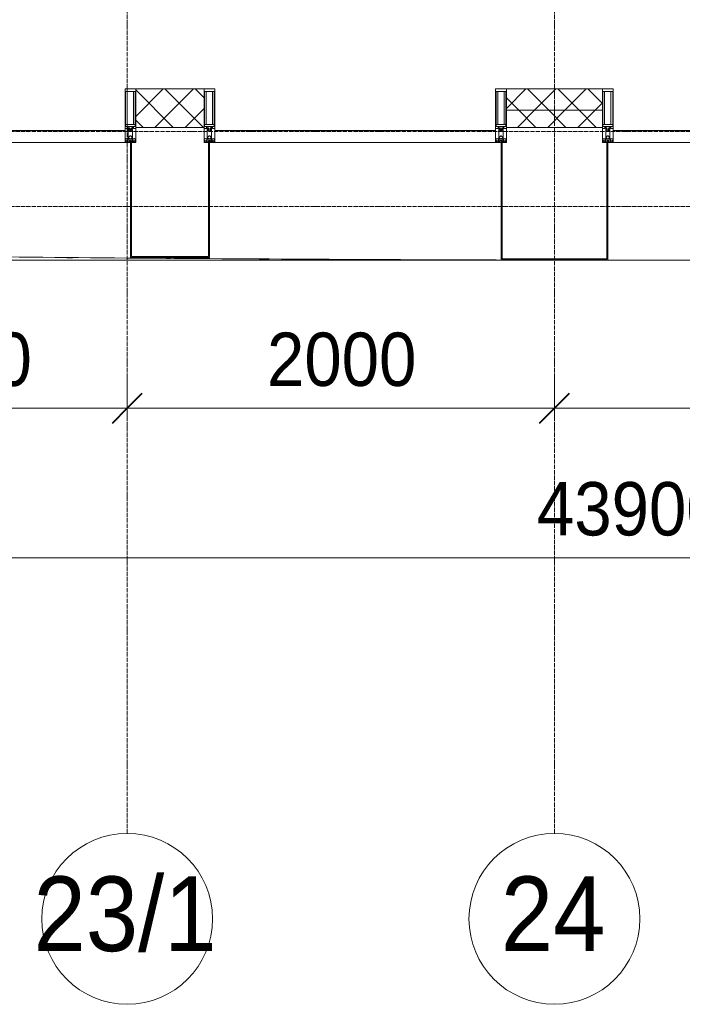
# Model space of a CAD drawing. Header units: millimetres. Extents: x 5617 to 106797, y 7718 to 221433.
# Tile 14 of 50: x 47549 to 50650, y 55813 to 60424. Entities that reach past the tile are written whole.
import ezdxf

# ---------------------------------------------------------------- set-up
doc = ezdxf.new("R2010")
doc.units = ezdxf.units.MM
doc.linetypes.add('ADSK_Линия сетки', pattern=[25, 20, -2.5, 0, -2.5])
doc.linetypes.add('Линия сетки', pattern=[25, 20, -2.5, 0, -2.5])
for name, color, linetype, lineweight in [('Импосты витража', 7, 'Continuous', 18), ('Колонны', 7, 'Continuous', 18), ('Оси', 7, 'Continuous', 9), ('Панели витража', 7, 'Continuous', 18), ('Размеры', 7, 'Continuous', 9), ('Размеры-100', 7, 'Continuous', 9), ('Стены разрез', 7, 'Continuous', 40), ('Стены штриховка', 7, 'Continuous', 40), ('Форма', 7, 'Continuous', 18), ('Формообразующий элемент-перекрытие', 7, 'Continuous', 18), ('Элементы узлов', 7, 'Continuous', 18)]:
    doc.layers.add(name, color=color, linetype=linetype, lineweight=lineweight)
doc.styles.add('Arial', font='arial.ttf', dxfattribs={"width": 0.9, "height": 250})
doc.styles.add('Arial_1', font='arial.ttf', dxfattribs={"width": 0.9, "height": 350})
doc.dimstyles.new('Основной_2_5_мм', dxfattribs={"dimscale": 304.8, "dimtxt": 255.06485, "dimasz": 0.463911, "dimexe": 0.492126, "dimexo": 0.492126, "dimgap": 0.098425, "dimtad": 1, "dimdec": 0, "dimdsep": 46, "dimtxsty": 'Arial', "dimblk1": 'OBLIQUE', "dimblk2": 'OBLIQUE', "dimsah": 1, "dimcen": 0.09, "dimdle": 0.492126, "dimazin": 2, "dimtfac": 1, "dimtdec": 4, "dimtix": 1, "dimtmove": 0, "dimatfit": 3, "dimfxl": 1, "dimtvp": 1, "dimtolj": 1, "dimtzin": 0, "dimlwd": 20, "dimlwe": 20, "dimarcsym": 2})
pattern_1 = [(45, (0, 0), (-70.71068, 70.71068), []), (135, (0, 0), (-70.71068, -70.71068), [])]

# ---------------------------------------------------------------- blocks, each defined once
blk = doc.blocks.new('Rectangular Mullion - 50Wx250H-2623690-МКСС_K3_L22__72_750_')
at = {"layer": 'Элементы узлов', "color": 254, "lineweight": 5, "true_color": 0xcccccc}
for p, q in [((-25, 65.2), (-25, 250)), ((-25, 250), (0, 250)), ((-23, 237.3), (0, 237.3)), ((-23, 237.3), (-23, 73.6)), ((-14.9, 84), (-14.9, 237.3)), ((25, 250), (0, 250)), ((23, 237.3), (0, 237.3)), ((14.9, 84), (14.9, 237.3)), ((23, 237.3), (23, 73.6)), ((25, 65.2), (25, 250)), ((-14, 65.2), (-25, 65.2)), ((0, 84), (-23, 84)), ((-0.5, 73.6), (-23, 73.6)), ((-14, 71.3), (-14, 65.2)), ((-10, 71.3), (-14, 71.3)), ((-10, 53), (-10, 71.3)), ((-8.7, 53), (-10, 53)), ((-10, 53), (-10, 17)), ((-8.7, 53), (-7, 54.7)), ((-7, 65.2), (-5.9, 67.3)), ((-7, 65.2), (-7, 54.7)), ((-4.1, 67.3), (-5.9, 67.3)), ((-4.1, 67.3), (-2.9, 65.1)), ((-2.9, 65.1), (-2.9, 54.6)), ((-1.3, 53), (-2.9, 54.6)), ((0, 53), (-1.3, 53)), ((0, 84), (23, 84)), ((0, 53), (1.3, 53)), ((0.5, 73.6), (23, 73.6)), ((1.3, 53), (2.9, 54.6)), ((4.1, 67.3), (2.9, 65.1)), ((2.9, 65.1), (2.9, 54.6)), ((4.1, 67.3), (5.9, 67.3)), ((7, 65.2), (5.9, 67.3)), ((7, 65.2), (7, 54.7)), ((8.7, 53), (7, 54.7)), ((8.7, 53), (10, 53)), ((10, 71.3), (14, 71.3)), ((10, 53), (10, 71.3)), ((10, 53), (10, 17)), ((14, 71.3), (14, 65.2)), ((14, 65.2), (25, 65.2)), ((-23.8, 14.6), (-25, 14.2)), ((-25, 0), (-25, 14.2)), ((-22.3, 17), (-23.8, 17)), ((-23.8, 17), (-23.8, 14.6)), ((-22.5, 10.6), (-23.8, 14.6)), ((-22.5, 10.6), (-23.7, 9.9)), ((-23.7, 1.3), (-23.7, 9.9)), ((-23.7, 1.3), (-11.8, 1.3)), ((-23.2, 10.2), (-22.5, 8)), ((-22.5, 8), (-22.5, 4.5)), ((-21.3, 4.5), (-22.5, 4.5)), ((-22.3, 17), (-22.3, 16)), ((-22.3, 16), (-21.3, 16)), ((-19, 17.6), (-21.3, 16)), ((-21.3, 4.5), (-21.3, 6.5)), ((-21.3, 6.5), (-14.2, 6.5)), ((-18.4, 16.6), (-19, 17.6)), ((-7.4, 16.6), (-18.4, 16.6)), ((-14.2, 6.5), (-14.2, 4.5)), ((-13.2, 4.5), (-14.2, 4.5)), ((-13.2, 4.5), (-12.2, 7.2)), ((-12.7, 7.6), (-11.3, 11.4)), ((-12.7, 7.6), (-11.8, 6.9)), ((-12.2, 9), (-12.2, 14.8)), ((-12.2, 14.8), (0, 14.8)), ((-11.8, 1.3), (-11.8, 6.9)), ((-10.5, 11.2), (-11.3, 11.4)), ((-10.5, 1.5), (-10.5, 11.2)), ((-4.8, 1.5), (-10.5, 1.5)), ((-10, 17), (-7.5, 17)), ((-8.5, 23), (-1.5, 30)), ((-8.5, 18.5), (-8.5, 23)), ((-7.5, 18.5), (-8.5, 18.5)), ((-7.5, 17), (-7.5, 18.5)), ((-7.4, 18), (-7.4, 16.6)), ((-2.6, 18), (-7.4, 18)), ((0, 8), (-4.8, 8)), ((-4.8, 1.5), (-4.8, 8)), ((-2.6, 18), (-2.6, 16.8)), ((-2.6, 16.8), (0, 16.8)), ((-1.5, 30), (0, 30)), ((1.5, 30), (0, 30)), ((2.6, 16.8), (0, 16.8)), ((0, 14.8), (0, 16.8)), ((0, 14.8), (0, 16.8)), ((12.2, 14.8), (0, 14.8)), ((0, 0), (0, 8)), ((0, 8), (4.8, 8)), ((0, 0), (0, 8)), ((8.5, 23), (1.5, 30)), ((2.6, 18), (2.6, 16.8)), ((2.6, 18), (7.4, 18)), ((4.8, 1.5), (4.8, 8)), ((4.8, 1.5), (10.5, 1.5)), ((7.4, 18), (7.4, 16.6)), ((7.4, 16.6), (18.4, 16.6)), ((7.5, 18.5), (8.5, 18.5)), ((7.5, 17), (7.5, 18.5)), ((10, 17), (7.5, 17)), ((8.5, 18.5), (8.5, 23)), ((10.5, 11.2), (11.3, 11.4)), ((10.5, 1.5), (10.5, 11.2)), ((12.7, 7.6), (11.3, 11.4)), ((12.7, 7.6), (11.8, 6.9)), ((11.8, 1.3), (11.8, 6.9)), ((23.7, 1.3), (11.8, 1.3)), ((12.2, 9), (12.2, 14.8)), ((13.2, 4.5), (12.2, 7.2)), ((13.2, 4.5), (14.2, 4.5)), ((21.3, 6.5), (14.2, 6.5)), ((14.2, 6.5), (14.2, 4.5)), ((18.4, 16.6), (19, 17.6)), ((19, 17.6), (21.3, 16)), ((22.3, 16), (21.3, 16)), ((21.3, 4.5), (21.3, 6.5)), ((21.3, 4.5), (22.5, 4.5)), ((22.3, 17), (22.3, 16)), ((22.3, 17), (23.8, 17)), ((22.5, 10.6), (23.8, 14.6)), ((22.5, 10.6), (23.7, 9.9)), ((23.2, 10.2), (22.5, 8)), ((22.5, 8), (22.5, 4.5)), ((23.7, 1.3), (23.7, 9.9)), ((23.8, 17), (23.8, 14.6)), ((23.8, 14.6), (25, 14.2)), ((25, 0), (25, 14.2)), ((-25, 0), (0, 0)), ((25, 0), (0, 0))]:
    blk.add_line(p, q, dxfattribs=at)
for centre, start, end in [((-0.5, 73.1), 360, 90), ((0.5, 73.1), 90, 180)]:
    blk.add_arc(centre, 0.5, start, end, dxfattribs=at)
blk = doc.blocks.new('Rectangular Mullion - R_StandardFrame_50Wx250H-6500850-МКСС_K3_L22__72_750_')
at = {"layer": 'Импосты витража', "color": 254, "lineweight": 5, "true_color": 0xcccccc}
for p, q in [((-25, 0), (-25, 250)), ((-25, 250), (25, 250)), ((25, 250), (25, 0)), ((0, 0), (-25, 0)), ((25, 0), (5, 0))]:
    blk.add_line(p, q, dxfattribs=at)
blk = doc.blocks.new('System Panel - A_PAN_Glass-6500721-МКСС_K3_L22__72_750_')
at = {"layer": 'Панели витража', "color": 254, "lineweight": 5, "true_color": 0xcccccc}
for p, q in [((657.5, 0), (-657.5, 0)), ((-657.5, 0), (-657.5, -55)), ((657.5, -55), (657.5, 0)), ((-657.5, -55), (657.5, -55))]:
    blk.add_line(p, q, dxfattribs=at)
blk = doc.blocks.new('Rectangular Mullion - R_StandardFrame_50Wx250H-V29-МКСС_K3_L22__72_750_')
at = {"layer": 'Импосты витража', "color": 254, "lineweight": 5, "true_color": 0xcccccc}
for p, q in [((-25, 0), (-25, 250)), ((-25, 250), (25, 250)), ((25, 250), (25, 0)), ((-5, 0), (-25, 0)), ((25, 0), (0, 0))]:
    blk.add_line(p, q, dxfattribs=at)
blk = doc.blocks.new('A_SLK_PAN_Type1 - Прямой тип панели-5878305-МКСС_K3_L22__72_750_')
at = {"layer": 'Колонны', "color": 254, "lineweight": 5, "true_color": 0xcccccc}
for p, q in [((-180, 0), (-185, 0)), ((-185, 0), (-185, -540)), ((-180, -535), (-180, 0)), ((180, 0), (180, -535)), ((185, 0), (180, 0)), ((185, -540), (185, 0)), ((-185, -540), (185, -540)), ((180, -535), (-180, -535))]:
    blk.add_line(p, q, dxfattribs=at)
blk = doc.blocks.new('A_SLK_PAN_Type1 - Прямой тип панели-5878311-МКСС_K3_L22__72_750_')
at = {"layer": 'Колонны', "color": 254, "lineweight": 5, "true_color": 0xcccccc}
for p, q in [((-245, 0), (-250, 0)), ((-250, 0), (-250, -550)), ((-245, -545), (-245, 0)), ((245, 0), (245, -545)), ((250, 0), (245, 0)), ((250, -550), (250, 0)), ((-250, -550), (250, -550)), ((245, -545), (-245, -545))]:
    blk.add_line(p, q, dxfattribs=at)
blk = doc.blocks.new('135_SLK_K3_AR_FCD_rvt-1-МКСС_K3_L22__72_750_')
at = {"layer": 'Стены разрез', "lineweight": 5, "true_color": 0xcccccc}
h = blk.add_hatch(dxfattribs=at)
h.set_pattern_fill('FP_5', color=254, style=0, pattern_type=2)
h.set_pattern_definition(pattern_1)
h.paths.add_polyline_path([(95510, 59920), (95510, 60100), (95190, 60100), (95190, 59920)])
h = blk.add_hatch(dxfattribs=at)
h.set_pattern_fill('FP_5', color=254, style=0, pattern_type=2)
h.set_pattern_definition(pattern_1)
h.paths.add_polyline_path([(97375, 60000), (97375, 60100), (96925, 60100), (96925, 60000), (97214, 60000)])
h = blk.add_hatch(dxfattribs=at)
h.set_pattern_fill('FP_5', color=254, style=0, pattern_type=2)
h.set_pattern_definition(pattern_1)
h.paths.add_polyline_path([(97375, 59920), (97375, 60000), (96925, 60000), (96925, 59920), (97214, 59920)])
at = {"layer": 'Стены разрез', "color": 254, "lineweight": 9, "true_color": 0xcccccc}
for p, q in [((95510, 60100), (95190, 60100)), ((95190, 60100), (95190, 59920)), ((95510, 59920), (95510, 60100)), ((97375, 60100), (96925, 60100)), ((96925, 60100), (96925, 59920)), ((97375, 59920), (97375, 60100)), ((95190, 59920), (95510, 59920)), ((96925, 59920), (97375, 59920))]:
    blk.add_line(p, q, dxfattribs=at)
at = {"layer": 'Стены штриховка', "color": 254, "lineweight": 9, "true_color": 0xcccccc}
blk.add_line((96925, 60000), (97375, 60000), dxfattribs=at)
at = {"layer": 'Форма', "color": 254, "lineweight": 5, "true_color": 0xcccccc}
blk.add_line((86061.9, 59298.7), (97701.4, 59297.7), dxfattribs=at)
at = {"layer": 'Форма', "color": 254, "lineweight": 9, "true_color": 0xcccccc}
blk.add_open_spline([(91709.2, 59350), (92259.4, 59341.1), (93405.1, 59324.7), (95146.2, 59306.9), (96932.7, 59297.3), (98719.2, 59297.3), (100505.6, 59307.6), (102292, 59326.7), (104078.3, 59353.5), (105864.5, 59387.1), (107650.5, 59426.7), (109138.8, 59463.9), (110329.3, 59495.9), (111073.4, 59516.6), (111594.2, 59531.5), (111891.9, 59540.1), (112077.9, 59545.6), (112226.7, 59549.9), (112338.3, 59553.2), (112449.9, 59556.5), (112561.5, 59559.8), (112673.1, 59563.1), (112821.9, 59567.5), (112970.7, 59571.9), (113119.6, 59576.4), (113231.1, 59579.7), (113342.7, 59583.1), (113454.3, 59586.4), (113566, 59589.8), (113677.5, 59593.2), (113789.1, 59596.5), (113900.8, 59599.9), (114012.4, 59603.3), (114124, 59606.7), (114235.5, 59610.1), (114347.2, 59613.5), (114458.8, 59616.9), (114570.4, 59620.2), (114681.9, 59623.6), (114793.6, 59627), (114905.3, 59630.4), (115016.8, 59633.8), (115128.3, 59637.2), (115240, 59640.5), (115351.7, 59643.9), (115463.2, 59647.3), (115574.7, 59650.6), (115686.4, 59654), (115798.1, 59657.3), (115909.6, 59660.6), (116002.6, 59663.4), (116077, 59665.6), (116132.9, 59667.2), (116188.7, 59668.9), (116263.1, 59671), (116356, 59673.7), (116448.9, 59676.4), (116523.4, 59678.6), (116597.9, 59680.7), (116691, 59683.4), (116802.4, 59686.5), (116895.3, 59689.1), (116969.7, 59691.2), (117025.7, 59692.7), (117081.6, 59694.2), (117156, 59696.3), (117248.8, 59698.7), (117341.6, 59701.2), (117416.1, 59703.1), (117472.2, 59704.6), (117528.2, 59706), (117583.9, 59707.4), (117639.6, 59708.8), (117695.2, 59710.1), (117750.8, 59711.5), (117806.6, 59712.8), (117853.2, 59713.9), (117890.6, 59714.8), (117918.7, 59715.4), (117946.8, 59716.1), (117984.1, 59716.9), (118030.5, 59717.9), (118085.9, 59719.1), (118141.3, 59720.3), (118196.8, 59721.4), (118252.6, 59722.5), (118299.3, 59723.4), (118336.9, 59724.1), (118365.3, 59724.6), (118393.6, 59725.1), (118430.8, 59725.8), (118476.7, 59726.6), (118531.3, 59727.4), (118586, 59728.2), (118641.1, 59729), (118696.9, 59729.7), (118744.3, 59730.2), (118782.7, 59730.6), (118811.9, 59730.9), (118841.3, 59731.1), (118880.4, 59731.4), (118929.2, 59731.7), (118987.2, 59731.9), (119063.5, 59731.9), (119156.1, 59731.5), (119225.4, 59730.6), (119258.3, 59730)], degree=3, knots=[-0.6295544, -0.6295544, -0.6295544, -0.6295544, -0.5918367, -0.5510204, -0.5102041, -0.4693878, -0.4285714, -0.3877551, -0.3469388, -0.3061224, -0.2653061, -0.2244898, -0.2040816, -0.1836735, -0.1734694, -0.1683673, -0.1632653, -0.1607143, -0.1581633, -0.1556122, -0.1530612, -0.1505102, -0.1479592, -0.1428571, -0.1403061, -0.1377551, -0.1352041, -0.1326531, -0.130102, -0.127551, -0.125, -0.122449, -0.119898, -0.1173469, -0.1147959, -0.1122449, -0.1096939, -0.1071429, -0.1045918, -0.1020408, -0.0994898, -0.0969388, -0.0943878, -0.0918367, -0.0892857, -0.0867347, -0.0841837, -0.0816327, -0.0790816, -0.0765306, -0.0739796, -0.0727041, -0.0714286, -0.0701531, -0.0688776, -0.0663265, -0.0637755, -0.0625, -0.0612245, -0.0586735, -0.0561224, -0.0535714, -0.0522959, -0.0510204, -0.0497449, -0.0484694, -0.0459184, -0.0433673, -0.0420918, -0.0408163, -0.0395408, -0.0382653, -0.0369898, -0.0357143, -0.0344388, -0.0331633, -0.0318878, -0.03125, -0.0306122, -0.0299745, -0.0293367, -0.0280612, -0.0267857, -0.0255102, -0.0242347, -0.0229592, -0.0216837, -0.0210459, -0.0204082, -0.0197704, -0.0191327, -0.0178571, -0.0165816, -0.0153061, -0.0140306, -0.0127551, -0.0114796, -0.0108418, -0.0102041, -0.0095663, -0.0089286, -0.0076531, -0.0063776, -0.005102, -0.002551, 0, 0, 0, 0], dxfattribs=at)
at = {"layer": 'Формообразующий элемент-перекрытие', "color": 254, "lineweight": 5, "true_color": 0xcccccc}
for points in [[(94894.8, 59308.9), (94886, 59309), (94877.1, 59309), (94868.2, 59309.1)], [(95353.1, 59305.5), (95346.4, 59305.5), (95339.7, 59305.6), (95332.9, 59305.6)], [(96300.5, 59300.4), (96281.9, 59300.4), (96263.3, 59300.5), (96244.7, 59300.6)], [(96727.3, 59298.9), (96726.8, 59298.9), (96726.4, 59298.9), (96726, 59298.9)], [(97187.5, 59298), (97184.8, 59298), (97182.1, 59298), (97179.4, 59298)]]:
    blk.add_open_spline(points, degree=3, dxfattribs=at)
blk.add_open_spline([(95813.5, 59302.7), (95809.9, 59302.7), (95794.7, 59302.8), (95779.5, 59302.9), (95767.7, 59302.9)], degree=3, knots=[0.531670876, 0.531670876, 0.531670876, 0.531670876, 0.531914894, 0.532724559, 0.532724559, 0.532724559, 0.532724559], dxfattribs=at)
at = {"layer": 'Импосты витража', "color": 254, "lineweight": 5, "true_color": 0xcccccc, "extrusion": (0, 0, -1)}
for name, p in [('Rectangular Mullion - 50Wx250H-2623690-МКСС_K3_L22__72_750_', (-95165, 59850)), ('Rectangular Mullion - R_StandardFrame_50Wx250H-V29-МКСС_K3_L22__72_750_', (-95165, 59850)), ('Rectangular Mullion - 50Wx250H-2623690-МКСС_K3_L22__72_750_', (-95535, 59850)), ('Rectangular Mullion - R_StandardFrame_50Wx250H-6500850-МКСС_K3_L22__72_750_', (-95535, 59850)), ('Rectangular Mullion - 50Wx250H-2623690-МКСС_K3_L22__72_750_', (-96900, 59850)), ('Rectangular Mullion - R_StandardFrame_50Wx250H-V29-МКСС_K3_L22__72_750_', (-96900, 59850)), ('Rectangular Mullion - 50Wx250H-2623690-МКСС_K3_L22__72_750_', (-97400, 59850)), ('Rectangular Mullion - R_StandardFrame_50Wx250H-6500850-МКСС_K3_L22__72_750_', (-97400, 59850))]:
    blk.add_blockref(name, p, dxfattribs=at)
at = {"layer": 'Колонны', "color": 254, "lineweight": 5, "true_color": 0xcccccc}
for name, p in [('A_SLK_PAN_Type1 - Прямой тип панели-5878305-МКСС_K3_L22__72_750_', (95350, 59850)), ('A_SLK_PAN_Type1 - Прямой тип панели-5878311-МКСС_K3_L22__72_750_', (97150, 59850))]:
    blk.add_blockref(name, p, dxfattribs=at)
at = {"layer": 'Панели витража', "color": 254, "lineweight": 5, "true_color": 0xcccccc, "rotation": 180}
for p in [(94482.5, 59850), (96217.5, 59850), (98082.5, 59850)]:
    blk.add_blockref('System Panel - A_PAN_Glass-6500721-МКСС_K3_L22__72_750_', p, dxfattribs=at)
blk = doc.blocks.new('Ось сетки - Круг_Ø8 мм-6577-МКСС_K3_L22__72_750_')
at = {"layer": 'Оси', "lineweight": 20}
for start, end in [(360, 180), (180, 360)]:
    blk.add_arc((0, 0), 4, start, end, dxfattribs=at)
blk = doc.blocks.new('DIMBLOCK15-МКСС_K3_L22__72_750_')
at = {"layer": 'Размеры-100', "lineweight": 20, "transparency": 16777216}
for p, q in [((46451.8, 58604.6), (46451.8, 58754.6)), ((48051.8, 58604.6), (48051.8, 58754.6)), ((46451.8, 58604.6), (48051.8, 58604.6)), ((46451.8, 58604.6), (46451.8, 58554.5)), ((48051.8, 58604.6), (48051.8, 58554.5))]:
    blk.add_line(p, q, dxfattribs=at)
at = {"layer": 'Размеры-100', "lineweight": 40, "transparency": 16777216}
for p, q in [((46451.8, 58604.6), (46522.5, 58675.3)), ((48051.8, 58604.6), (48122.5, 58675.3)), ((46451.8, 58604.6), (46381.1, 58533.9)), ((48051.8, 58604.6), (47981.1, 58533.9))]:
    blk.add_line(p, q, dxfattribs=at)
at = {"layer": 'Размеры-100', "color": 0, "lineweight": 20, "transparency": 16777216, "insert": (46906.5, 58959.1), "char_height": 250, "width": 828.765, "attachment_point": 1, "line_spacing_factor": 0.941778, "style": 'Arial'}
blk.add_mtext('1600', dxfattribs=at)
blk = doc.blocks.new('_Oblique')
at = {"color": 0, "linetype": 'ByBlock', "lineweight": -2}
blk.add_line((-0.5, -0.5), (0.5, 0.5), dxfattribs=at)
blk = doc.blocks.new('DIMBLOCK16-МКСС_K3_L22__72_750_')
at = {"layer": 'Размеры-100', "lineweight": 20, "transparency": 16777216}
for p, q in [((48051.8, 58604.6), (48051.8, 58754.6)), ((50051.8, 58604.6), (50051.8, 58754.6)), ((48051.8, 58604.6), (50051.8, 58604.6)), ((48051.8, 58604.6), (48051.8, 58554.5)), ((50051.8, 58604.6), (50051.8, 58554.5))]:
    blk.add_line(p, q, dxfattribs=at)
at = {"layer": 'Размеры-100', "lineweight": 40, "transparency": 16777216}
for p, q in [((48051.8, 58604.6), (48122.5, 58675.3)), ((50051.8, 58604.6), (50122.5, 58675.3)), ((48051.8, 58604.6), (47981.1, 58533.9)), ((50051.8, 58604.6), (49981.1, 58533.9))]:
    blk.add_line(p, q, dxfattribs=at)
at = {"layer": 'Размеры-100', "color": 0, "lineweight": 20, "transparency": 16777216, "insert": (48706.5, 58959.1), "char_height": 250, "width": 828.765, "attachment_point": 1, "line_spacing_factor": 0.941778, "style": 'Arial'}
blk.add_mtext('2000', dxfattribs=at)
blk = doc.blocks.new('DIMBLOCK17-МКСС_K3_L22__72_750_')
at = {"layer": 'Размеры-100', "lineweight": 20, "transparency": 16777216}
for p, q in [((50051.8, 58604.6), (50051.8, 58754.6)), ((53651.8, 58604.6), (53651.8, 58754.6)), ((50051.8, 58604.6), (53651.8, 58604.6)), ((50051.8, 58604.6), (50051.8, 58554.5)), ((53651.8, 58604.6), (53651.8, 58554.5))]:
    blk.add_line(p, q, dxfattribs=at)
at = {"layer": 'Размеры-100', "lineweight": 40, "transparency": 16777216}
for p, q in [((50051.8, 58604.6), (50122.5, 58675.3)), ((53651.8, 58604.6), (53722.5, 58675.3)), ((50051.8, 58604.6), (49981.1, 58533.9)), ((53651.8, 58604.6), (53581.1, 58533.9))]:
    blk.add_line(p, q, dxfattribs=at)
at = {"layer": 'Размеры-100', "color": 0, "lineweight": 20, "transparency": 16777216, "insert": (51506.5, 58959.1), "char_height": 250, "width": 828.765, "attachment_point": 1, "line_spacing_factor": 0.941778, "style": 'Arial'}
blk.add_mtext('3600', dxfattribs=at)
blk = doc.blocks.new('DIMBLOCK25-МКСС_K3_L22__72_750_')
at = {"layer": 'Размеры-100', "lineweight": 20, "transparency": 16777216}
for p, q in [((28451.8, 57904.6), (28451.8, 58054.6)), ((72351.8, 57904.6), (72351.8, 58054.6)), ((28301.8, 57904.6), (72501.8, 57904.6)), ((28451.8, 57904.6), (28451.8, 57854.5)), ((72351.8, 57904.6), (72351.8, 57854.5))]:
    blk.add_line(p, q, dxfattribs=at)
at = {"layer": 'Размеры-100', "lineweight": 40, "transparency": 16777216}
for p, q in [((28451.8, 57904.6), (28522.5, 57975.3)), ((72351.8, 57904.6), (72422.5, 57975.3)), ((28451.8, 57904.6), (28381.1, 57833.9)), ((72351.8, 57904.6), (72281.1, 57833.9))]:
    blk.add_line(p, q, dxfattribs=at)
at = {"layer": 'Размеры-100', "color": 0, "lineweight": 20, "transparency": 16777216, "insert": (49970.1, 58259.1), "char_height": 250, "width": 1035.956, "attachment_point": 1, "line_spacing_factor": 0.941778, "style": 'Arial'}
blk.add_mtext('43900', dxfattribs=at)

msp = doc.modelspace()

# ---------------------------------------------------------------- linework, layer by layer
at = {"layer": 'Оси', "linetype": 'Линия сетки'}
for p, q in [((48051.8, 56613.5), (48051.8, 77580)), ((50051.8, 56613.5), (50051.8, 77580))]:
    msp.add_line(p, q, dxfattribs=at)
at = {"layer": 'Оси', "linetype": 'ADSK_Линия сетки'}
for p, q in [((73201.8, 59900), (26921, 59900)), ((73201.8, 59550), (25651, 59550))]:
    msp.add_line(p, q, dxfattribs=at)

# ---------------------------------------------------------------- block references
at = {"lineweight": 5}
msp.add_blockref('135_SLK_K3_AR_FCD_rvt-1-МКСС_K3_L22__72_750_', (-47098.2, 0), dxfattribs=at)
at = {"layer": 'Оси', "lineweight": 20, "xscale": 99.99999999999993, "yscale": 99.99999999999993, "zscale": 99.99999999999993}
for p in [(48051.8, 56213.5), (50051.8, 56213.5)]:
    msp.add_blockref('Ось сетки - Круг_Ø8 мм-6577-МКСС_K3_L22__72_750_', p, dxfattribs=at)

# ---------------------------------------------------------------- texts
at = {"layer": 'Оси', "char_height": 350, "attachment_point": 1, "style": 'Arial_1'}
for s, insert, width in [('23/1', (47613.6, 56412.4), 1060.633), ('24', (49801.2, 56412.4), 606.076)]:
    msp.add_mtext(s, dxfattribs=dict(at, insert=insert, width=width))

# ---------------------------------------------------------------- dimensions: what is measured, and where the dimension line sits
at = {"layer": 'Размеры', "lineweight": 20}
for base, p1, p2, override, picture, middle in [((48051.8, 58604.6), (46451.8, 58704.5), (48051.8, 58704.5), {"dimpost": '<>', "dimfxl": 1600}, 'DIMBLOCK15-МКСС_K3_L22__72_750_', (47251.8, 58762.2)), ((50051.8, 58604.6), (48051.8, 58704.5), (50051.8, 58704.5), {"dimpost": '<>', "dimfxl": 2000}, 'DIMBLOCK16-МКСС_K3_L22__72_750_', (49051.8, 58762.2)), ((53651.8, 58604.6), (50051.8, 58704.5), (53651.8, 58704.5), {"dimpost": '<>', "dimfxl": 3600}, 'DIMBLOCK17-МКСС_K3_L22__72_750_', (51851.8, 58762.3)), ((72351.8, 57904.6), (28451.8, 58004.5), (72351.8, 58004.5), {"dimpost": '<>', "dimfxl": 43900}, 'DIMBLOCK25-МКСС_K3_L22__72_750_', (50401.8, 58062.3))]:
    dim = msp.add_linear_dim(base=base, p1=p1, p2=p2, dimstyle='Основной_2_5_мм', override=override, dxfattribs=at)
    dim.commit()
    dim.dimension.update_dxf_attribs({"geometry": picture, "text_midpoint": middle})

doc.saveas('drawing.dxf')
